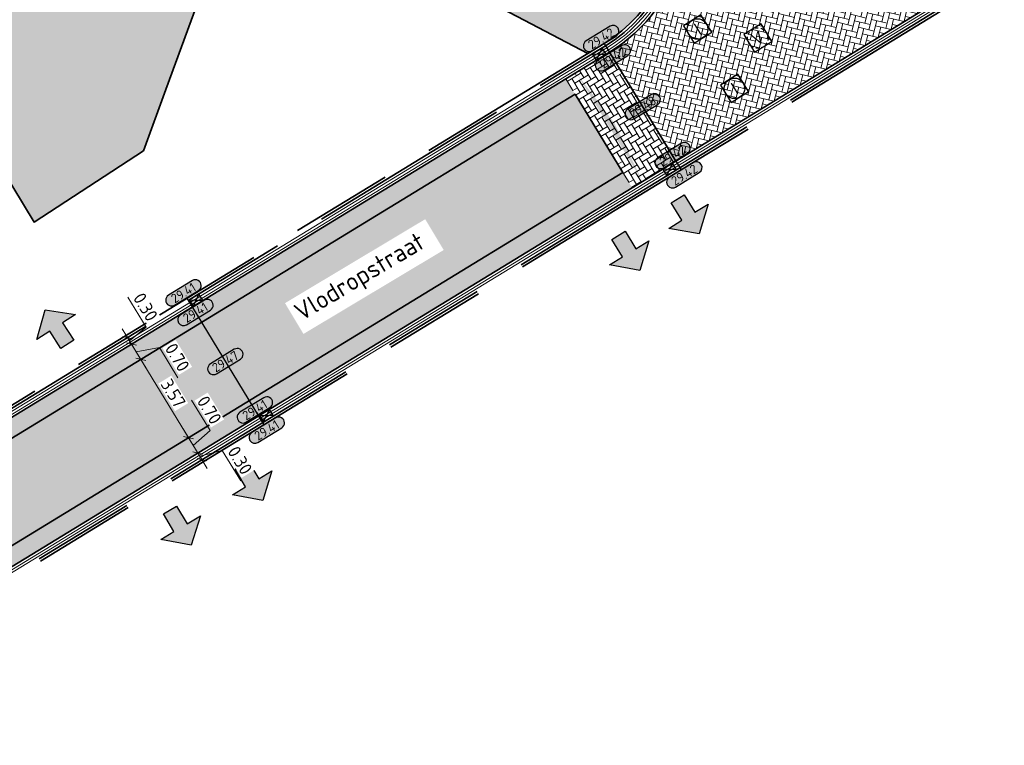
# Model space of a CAD drawing. Header units: metres. Extents: x 199937 to 201628, y 374508 to 375260.
# Tile 93 of 183: x 201278 to 201317, y 374829 to 374857. Entities that reach past the tile are written whole.
import ezdxf
from ezdxf.enums import TextEntityAlignment as Align

# ---------------------------------------------------------------- set-up
doc = ezdxf.new("R2010")
doc.units = ezdxf.units.M
doc.set_wipeout_variables(frame=1)
doc.linetypes.add('HIDDENX2', pattern=[0.75, 0.5, -0.25])
doc.linetypes.add('VH-OPSLUITBAND_100X200', pattern=[16, 8, -2, 4, -2])
doc.layers.add('000___INRIT-PIJL', color=252, linetype='Continuous')
for name, color, linetype, lineweight in [('B-WE-RI-VWA_RIOOLPUT_VALPUT-S', 20, 'Continuous', 25), ('N-WE-GR-BEPLANTING_CULTUUR-A', 92, 'Continuous', 0), ('N-WE-GR-GROENSTROOK-G', 90, 'Continuous', 35), ('N-WE-OG-HOOGTELIJN-G', 7, 'Continuous', 25), ('N-WE-RI-ITR_RIOOLPUT-S', 84, 'Continuous', 25), ('N-WE-RI-KOLK-S', 7, 'Continuous', 25), ('N-WE-VH-DWARSHELLING-S', 7, 'Continuous', 25), ('N-WE-VH-GOOT-G', 170, 'Continuous', 35), ('N-WE-VH-KANTOPSLUITING_OPSLUITBAND_100X200-G', 150, 'VH-OPSLUITBAND_100X200', 35), ('N-WE-VH-KANTVERHARDING_STREKLAAG-G', 60, 'Continuous', 18), ('N-WE-VH-VERHARDING_BETONSTRAATSTEEN-G', 252, 'Continuous', 35), ('X-XX-AL-HOOGTELABEL-S', 7, 'Continuous', 25), ('X-XX-AL-M-200', 7, 'Continuous', 18), ('X-XX-AL-T35', 50, 'Continuous', 35)]:
    doc.layers.add(name, color=color, linetype=linetype, lineweight=lineweight)
doc.layers.add('N-WE-VH-VERHARDING_BETONSTRAATSTEEN_HEIDE-A', color=7, linetype='Continuous', lineweight=0, true_color=0x986657)
doc.layers.add('N-WE-VH-VERHARDING_BETONSTRAATSTEEN_ROOD-A', color=7, linetype='Continuous', lineweight=0, true_color=0xa92c0a)
doc.styles.add('NLCS-ISO', font='NLCS-ISO.ttf')
doc.styles.add('NLCS-ISO-ANNOTATIEF-T18', font='NLCS-ISO.ttf', dxfattribs={"height": 1.8})
doc.styles.add('NLCS-ISO-M200-T25', font='NLCS-ISO.ttf', dxfattribs={"height": 0.5})
doc.styles.add('NLCS-ISO-M200-T35', font='NLCS-ISO.ttf', dxfattribs={"height": 0.7000000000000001})
doc.dimstyles.new('NLCS-M200-T25-SCHRAP_L2_H1', dxfattribs={"dimscale": 0.2, "dimtxt": 2.5, "dimasz": 1.4, "dimexe": 2, "dimexo": 2, "dimgap": 0.7, "dimtad": 1, "dimzin": 0, "dimdsep": 46, "dimtxsty": 'NLCS-ISO-M200-T25', "dimblk": 'OBLIQUE', "dimcen": 0, "dimdle": 2, "dimclrd": 256, "dimclre": 256, "dimclrt": 256, "dimadec": 1, "dimazin": 0, "dimtfac": 1, "dimtdec": 3, "dimtofl": 0, "dimtmove": 0, "dimatfit": 3, "dimldrblk": 'OBLIQUE', "dimfxl": 2, "dimfxlon": 1, "dimtfillclr": 256, "dimtolj": 1, "dimtzin": 0, "dimlwd": -1, "dimlwe": -1, "dimarcsym": 0})
pattern_1 = [(121.40454236, (0, 0), (-0.2886632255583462, 0.06981075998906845), [0.6299999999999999, -0.21]), (31.40454236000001, (-0.3584739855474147, -0.2188524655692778), (-0.2886632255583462, 0.0698107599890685), [0.63, -0.21])]

# ---------------------------------------------------------------- blocks, each defined once
blk = doc.blocks.new('inrit')
h = blk.add_hatch(color=256)
h.dxf.hatch_style = 1
h.paths.add_polyline_path([(0.3000000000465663, 1), (-0.300000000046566, 1), (-0.3000000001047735, 1.799999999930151), (-0.900000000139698, 1.799999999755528), (-2.328301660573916e-10, 2.599999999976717), (0.9000000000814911, 1.799999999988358), (0.2999999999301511, 1.799999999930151)])
at = {"color": 3, "flags": 128}
blk.add_lwpolyline([(0.3000000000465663, 1), (-0.300000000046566, 1), (-0.3000000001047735, 1.799999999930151), (-0.900000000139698, 1.799999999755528), (-2.328301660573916e-10, 2.599999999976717), (0.9000000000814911, 1.799999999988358), (0.2999999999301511, 1.799999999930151), (0.3000000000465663, 1)], dxfattribs=at)
blk = doc.blocks.new('*U283')
h = blk.add_hatch(color=253)
h.dxf.hatch_style = 1
edge = h.paths.add_edge_path()
edge.add_line((2.726055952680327, 1.132202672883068), (-2.726055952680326, 1.132202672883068))
edge.add_arc((-2.726055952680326, 0), 1.132202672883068, 90, 270)
edge.add_line((-2.726055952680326, -1.132202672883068), (2.726055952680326, -1.132202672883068))
edge.add_arc((2.726055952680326, 3.697785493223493e-32), 1.132202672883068, 270, 450)
blk.add_lwpolyline([(2.726055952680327, 1.132202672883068), (-2.726055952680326, 1.132202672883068, 0.9999999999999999), (-2.726055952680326, -1.132202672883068), (2.726055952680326, -1.132202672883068, 0.9999999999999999)], format="xyb", close=True)
at = {"style": 'NLCS-ISO-ANNOTATIEF-T18'}
blk.add_attdef('HGT', text='', height=1.8, dxfattribs=at).set_placement((-0.002853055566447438, -0.0004570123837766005), align=Align.MIDDLE_CENTER)
blk = doc.blocks.new('SRI-PUT_INSPECTIE-SO')
at = {"lineweight": -3, "flags": 128}
blk.add_lwpolyline([(-1.999999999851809, -2.000000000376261), (2.000000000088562, -2.000000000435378), (2.000000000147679, 1.999999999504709), (-2.00000000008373, 1.999999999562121)], close=True, dxfattribs=at)
at = {"lineweight": -3, "ltscale": 1.5}
blk.add_circle((0, -7.105427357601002e-14), 1.999999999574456, dxfattribs=at)
at = {"ltscale": 0.1, "style": 'NLCS-ISO'}
blk.add_text('I', height=2.5, dxfattribs=at).set_placement((-0.002795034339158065, -0.007140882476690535), align=Align.MIDDLE_CENTER)
blk = doc.blocks.new('SRI-PUT_VALPUT-SO')
at = {"lineweight": -3, "flags": 128}
blk.add_lwpolyline([(-1.999999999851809, -2.00000000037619), (2.000000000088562, -2.000000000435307), (2.000000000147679, 1.99999999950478), (-2.00000000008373, 1.999999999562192)], close=True, dxfattribs=at)
at = {"linetype": 'HIDDENX2', "lineweight": -3, "ltscale": 0.25}
blk.add_circle((0, 0), 1.999999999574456, dxfattribs=at)
at = {"ltscale": 0.1, "style": 'NLCS-ISO'}
blk.add_text('V', height=2.5, dxfattribs=at).set_placement((-0.002795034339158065, -0.007140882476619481), align=Align.MIDDLE_CENTER)
blk = doc.blocks.new('*U408')
blk.add_solid([(0, 0), (2.485991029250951, 0.25), (4.971982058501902, 0)])
blk = doc.blocks.new('N-SRI-KOLK_STRAAT_450X300-SO')
h = blk.add_hatch(color=256)
h.dxf.hatch_style = 1
h.paths.add_polyline_path([(-7.127631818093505e-14, 0.7499999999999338), (-1.125000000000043, 1.49999999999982), (-1.125000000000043, 4.75175454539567e-14)])
h.paths.add_polyline_path([(1.1249999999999, 4.75175454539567e-14), (1.1249999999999, 1.49999999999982), (-7.122080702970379e-14, 0.7499999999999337)])
for p, q in [((-1.125000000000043, 4.75175454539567e-14), (1.1249999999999, 1.49999999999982)), ((1.1249999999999, 4.75175454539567e-14), (-1.125000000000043, 1.49999999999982))]:
    blk.add_line(p, q)
at = {"flags": 128}
blk.add_lwpolyline([(-1.125000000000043, 4.75175454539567e-14), (1.1249999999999, 4.75175454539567e-14), (1.1249999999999, 1.49999999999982), (-1.125000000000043, 1.49999999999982)], close=True, dxfattribs=at)
blk = doc.blocks.new('_Oblique')
at = {"color": 0, "linetype": 'ByBlock', "lineweight": -2}
blk.add_line((-0.5, -0.5), (0.5, 0.5), dxfattribs=at)
blk = doc.blocks.new('*D772')
at = {"layer": 'Defpoints', "color": 0, "transparency": 16777216}
for p in [(201283.1959589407, 374843.5721013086), (201285.0572377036, 374840.5233807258), (201285.0572377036, 374840.5233807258)]:
    blk.add_point(p, dxfattribs=at)
at = {"layer": 'X-XX-AL-M-200', "transparency": 16777216}
for p, q in [((201282.9875280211, 374843.9135051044), (201285.2656686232, 374840.18197693)), ((201283.1959589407, 374843.5721013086), (201283.5373627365, 374843.7805322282)), ((201285.0572377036, 374840.5233807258), (201285.3986414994, 374840.7318116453))]:
    blk.add_line(p, q, dxfattribs=at)
at = {"layer": 'X-XX-AL-M-200', "transparency": 16777216, "xscale": 0.28, "yscale": 0.28, "zscale": 0.28}
for p, rotation in [((201283.1959589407, 374843.5721013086), 121.4045423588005), ((201285.0572377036, 374840.5233807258), 301.4045423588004)]:
    blk.add_blockref('_Oblique', p, dxfattribs=dict(at, rotation=rotation))
at = {"layer": 'X-XX-AL-M-200', "transparency": 16777216, "insert": (201284.4594670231, 374842.2509611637), "char_height": 0.5, "attachment_point": 5, "rotation": 301.4045423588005, "style": 'NLCS-ISO-M200-T25', "bg_fill": 3, "box_fill_scale": 1.1, "bg_fill_color": 256, "bg_fill_true_color": 13158600, "bg_fill_transparency": 0}
blk.add_mtext('\\A1;3.57', dxfattribs=at)
blk = doc.blocks.new('*D773')
at = {"layer": 'Defpoints', "color": 0, "transparency": 16777216}
for p in [(201282.8312048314, 374844.1695579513), (201282.8312048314, 374844.1695579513), (201283.1959589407, 374843.5721013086)]:
    blk.add_point(p, dxfattribs=at)
at = {"layer": 'X-XX-AL-M-200', "transparency": 16777216}
for p, q in [((201283.4043898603, 374843.2306975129), (201282.6227739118, 374844.510961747)), ((201282.8312048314, 374844.1695579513), (201283.1726086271, 374844.3779888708)), ((201283.013581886, 374843.8708296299), (201283.9256840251, 374844.039393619)), ((201283.9256840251, 374844.039393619), (201284.6447706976, 374842.8615505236)), ((201283.1959589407, 374843.5721013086), (201283.5373627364, 374843.7805322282))]:
    blk.add_line(p, q, dxfattribs=at)
at = {"layer": 'X-XX-AL-M-200', "transparency": 16777216, "xscale": 0.28, "yscale": 0.28, "zscale": 0.28}
for p, rotation in [((201282.8312048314, 374844.1695579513), 121.4045423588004), ((201283.1959589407, 374843.5721013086), 301.4045423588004)]:
    blk.add_blockref('_Oblique', p, dxfattribs=dict(at, rotation=rotation))
at = {"layer": 'X-XX-AL-M-200', "transparency": 16777216, "insert": (201284.6180960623, 374843.6536922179), "char_height": 0.5, "attachment_point": 5, "rotation": 301.4045423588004, "style": 'NLCS-ISO-M200-T25', "bg_fill": 3, "box_fill_scale": 1.1, "bg_fill_color": 256, "bg_fill_true_color": 13158600, "bg_fill_transparency": 0}
blk.add_mtext('\\A1;0.70', dxfattribs=at)
blk = doc.blocks.new('*D774')
at = {"layer": 'Defpoints', "color": 0, "transparency": 16777216}
for p in [(201282.5575732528, 374844.3539926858), (201282.6748816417, 374844.425610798), (201282.8312048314, 374844.1695579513)]:
    blk.add_point(p, dxfattribs=at)
at = {"layer": 'X-XX-AL-M-200', "transparency": 16777216}
for p, q in [((201283.4065737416, 374844.8254518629), (201282.6874870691, 374846.0032949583)), ((201283.0396357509, 374843.8281541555), (201282.4664507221, 374844.7670145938)), ((201282.7530432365, 374844.2975843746), (201283.4065737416, 374844.8254518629)), ((201282.6748816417, 374844.425610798), (201283.0162854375, 374844.6340417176)), ((201282.8312048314, 374844.1695579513), (201283.1726086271, 374844.3779888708))]:
    blk.add_line(p, q, dxfattribs=at)
at = {"layer": 'X-XX-AL-M-200', "transparency": 16777216, "xscale": 0.28, "yscale": 0.28, "zscale": 0.28}
for p, rotation in [((201282.6748816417, 374844.425610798), 121.4045423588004), ((201282.8312048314, 374844.1695579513), 301.4045423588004)]:
    blk.add_blockref('_Oblique', p, dxfattribs=dict(at, rotation=rotation))
at = {"layer": 'X-XX-AL-M-200', "transparency": 16777216, "insert": (201283.3798991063, 374845.6175935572), "char_height": 0.5, "attachment_point": 5, "rotation": 301.4045423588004, "style": 'NLCS-ISO-M200-T25', "bg_fill": 3, "box_fill_scale": 1.1, "bg_fill_color": 256, "bg_fill_true_color": 13158600, "bg_fill_transparency": 0}
blk.add_mtext('\\A1;0.30', dxfattribs=at)
blk = doc.blocks.new('*D775')
at = {"layer": 'Defpoints', "color": 0, "transparency": 16777216}
for p in [(201285.0572377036, 374840.5233807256), (201285.366064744, 374839.8917799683), (201285.4219918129, 374839.9259240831)]:
    blk.add_point(p, dxfattribs=at)
at = {"layer": 'X-XX-AL-M-200', "transparency": 16777216}
for p, q in [((201285.8937198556, 374840.8097021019), (201285.174633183, 374841.9875451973)), ((201284.8488067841, 374840.8647845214), (201285.6304227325, 374839.5845202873)), ((201285.0572377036, 374840.5233807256), (201285.3986414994, 374840.7318116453)), ((201285.2396147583, 374840.2246524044), (201285.8937198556, 374840.8097021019)), ((201285.4219918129, 374839.9259240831), (201285.7633956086, 374840.1343550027))]:
    blk.add_line(p, q, dxfattribs=at)
at = {"layer": 'X-XX-AL-M-200', "transparency": 16777216, "xscale": 0.28, "yscale": 0.28, "zscale": 0.28, "rotation": 301.4045423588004}
blk.add_blockref('_Oblique', (201285.4219918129, 374839.9259240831), dxfattribs=at)
at = {"layer": 'X-XX-AL-M-200', "transparency": 16777216, "insert": (201285.8670452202, 374841.6018437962), "char_height": 0.5, "attachment_point": 5, "rotation": 301.4045423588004, "style": 'NLCS-ISO-M200-T25', "bg_fill": 3, "box_fill_scale": 1.1, "bg_fill_color": 256, "bg_fill_true_color": 13158600, "bg_fill_transparency": 0}
blk.add_mtext('\\A1;0.70', dxfattribs=at)
at = {"layer": 'X-XX-AL-M-200', "transparency": 16777216, "xscale": 0.28, "yscale": 0.28, "zscale": 0.28, "rotation": 121.4045423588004}
blk.add_blockref('_Oblique', (201285.0572377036, 374840.5233807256), dxfattribs=at)
blk = doc.blocks.new('*D776')
at = {"layer": 'Defpoints', "color": 0, "transparency": 16777216}
for p in [(201285.366064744, 374839.8917799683), (201285.5223879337, 374839.6357271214), (201285.5783150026, 374839.6698712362)]:
    blk.add_point(p, dxfattribs=at)
at = {"layer": 'X-XX-AL-M-200', "transparency": 16777216}
for p, q in [((201285.2135608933, 374840.2673278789), (201285.7867459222, 374839.3284674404)), ((201285.4219918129, 374839.9259240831), (201285.7633956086, 374840.1343550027)), ((201285.5001534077, 374839.7978976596), (201286.3686095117, 374840.0258186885)), ((201285.5783150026, 374839.6698712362), (201285.9197187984, 374839.8783021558)), ((201286.3686095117, 374840.0258186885), (201287.0876961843, 374838.8479755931))]:
    blk.add_line(p, q, dxfattribs=at)
at = {"layer": 'X-XX-AL-M-200', "transparency": 16777216, "xscale": 0.28, "yscale": 0.28, "zscale": 0.28}
for p, rotation in [((201285.4219918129, 374839.9259240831), 121.4045423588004), ((201285.5783150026, 374839.6698712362), 301.4045423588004)]:
    blk.add_blockref('_Oblique', p, dxfattribs=dict(at, rotation=rotation))
at = {"layer": 'X-XX-AL-M-200', "transparency": 16777216, "insert": (201287.061021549, 374839.6401172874), "char_height": 0.5, "attachment_point": 5, "rotation": 301.4045423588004, "style": 'NLCS-ISO-M200-T25', "bg_fill": 3, "box_fill_scale": 1.1, "bg_fill_color": 256, "bg_fill_true_color": 13158600, "bg_fill_transparency": 0}
blk.add_mtext('\\A1;0.30', dxfattribs=at)

msp = doc.modelspace()

# ---------------------------------------------------------------- hatches: boundary and pattern name
at = {"layer": 'N-WE-GR-BEPLANTING_CULTUUR-A'}
h = msp.add_hatch(dxfattribs=at)
h.set_pattern_fill('AGR-BEPLANTING_SOORT_01-SO', color=256, scale=0.2, pattern_type=2)
h.set_pattern_definition([(59.99999999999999, (0, 0), (-0.1154700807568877, 0.1999999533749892), [0.0577352, -0.1732052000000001]), (120, (0, 0), (-0.2309400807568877, -4.662501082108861e-08), [0.0577352, -0.1732052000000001]), (270, (0, 0), (0.11547, -0.2000000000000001), [0.05, -0.35])])
edge = h.paths.add_edge_path()
edge.add_line((201298.693296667, 374869.3822465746), (201298.9777335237, 374870.5668369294))
edge.add_line((201298.9777335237, 374870.5668369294), (201274.902110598, 374855.7492131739))
edge.add_line((201274.902110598, 374855.7492131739), (201279.0362602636, 374848.9254358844))
edge.add_line((201279.0362602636, 374848.9254358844), (201283.294299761, 374851.7049426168))
edge.add_line((201283.294299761, 374851.7049426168), (201285.7657540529, 374858.4633730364))
edge.add_line((201285.7657540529, 374858.4633730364), (201290.8724429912, 374861.2853028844))
edge.add_line((201290.8724429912, 374861.2853028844), (201295.6018533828, 374860.1232281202))
edge.add_line((201295.6018533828, 374860.1232281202), (201297.0214438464, 374857.3770666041))
edge.add_line((201297.0214438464, 374857.3770666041), (201300.6171518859, 374855.4967351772))
edge.add_line((201300.6171518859, 374855.4967351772), (201301.2569089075, 374855.8873141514))
edge.add_arc((201298.1825528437, 374860.9230201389), 5.899999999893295, 301.4045423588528, 366.3291639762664)
edge.add_line((201304.0465921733, 374861.5734374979), (201303.1456429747, 374861.7897715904))
edge.add_line((201303.1456429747, 374861.7897715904), (201298.130868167, 374858.7169693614))
edge.add_line((201298.130868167, 374858.7169693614), (201293.5331589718, 374866.2203732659))
edge.add_line((201293.5331589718, 374866.2203732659), (201298.693296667, 374869.3822465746))
at = {"layer": 'N-WE-VH-VERHARDING_BETONSTRAATSTEEN_HEIDE-A', "true_color": 0x986657}
h = msp.add_hatch(dxfattribs=at)
h.set_pattern_fill('AVH-HEI_BSS_KEIFRMT_KEPER-SO', color=25, scale=2, angle=121.40454236, pattern_type=2)
h.set_pattern_definition(pattern_1)
h.paths.add_polyline_path([(201301.465339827, 374855.5459103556), (201299.7583208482, 374854.5037557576), (201302.3491078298, 374850.2601218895), (201304.0561268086, 374851.3022764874)])
h = msp.add_hatch(dxfattribs=at)
h.set_pattern_fill('AVH-HEI_BSS_KEIFRMT_KEPER-SO', color=25, scale=2, angle=121.40454236, pattern_type=2)
h.set_pattern_definition(pattern_1)
h.paths.add_polyline_path([(201300.1230749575, 374853.9062991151), (201299.7583208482, 374854.5037557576), (201268.6053371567, 374835.4845031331), (201268.970091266, 374834.8870464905)])
h = msp.add_hatch(dxfattribs=at)
h.set_pattern_fill('AVH-HEI_BSS_KEIFRMT_KEPER-SO', color=25, scale=2, angle=121.40454236, pattern_type=2)
h.set_pattern_definition(pattern_1)
h.paths.add_polyline_path([(201302.3491078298, 374850.2601218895), (201301.9843537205, 374850.8575785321), (201270.8313700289, 374831.8383259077), (201271.1961241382, 374831.240869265)])
at = {"layer": 'N-WE-VH-VERHARDING_BETONSTRAATSTEEN_ROOD-A'}
h = msp.add_hatch(dxfattribs=at)
h.set_pattern_fill('AVH-ROO_BSS_KEIFRMT_KEPER-SO', color=36, scale=2, angle=76.45981270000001, pattern_type=2)
h.set_pattern_definition([(76.45981270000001, (0, 0), (-0.1549965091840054, 0.2533299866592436), [0.63, -0.21]), (346.4598127, (-0.4083264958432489, 0.09833347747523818), (-0.1549965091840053, 0.2533299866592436), [0.63, -0.21])])
edge = h.paths.add_edge_path()
edge.add_line((201315.1316788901, 374858.0854970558), (201312.5321245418, 374862.3342706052))
edge.add_arc((201310.2879528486, 374866.0021982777), 4.299999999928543, 211.4978758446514, 301.45981269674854, ccw=False)
edge.add_line((201306.6215168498, 374863.7555903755), (201305.5797899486, 374865.4556756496))
edge.add_line((201305.5797899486, 374865.4556756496), (201303.5543079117, 374864.2145619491))
edge.add_arc((201298.1825528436, 374860.9230201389), 6.300000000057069, -58.59545764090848, 31.49787584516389, ccw=False)
edge.add_line((201301.4653398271, 374855.5459103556), (201304.0561268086, 374851.3022764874))
edge.add_line((201304.0561268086, 374851.3022764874), (201315.1316788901, 374858.0854970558))
h = msp.add_hatch(dxfattribs=at)
h.set_pattern_fill('AVH-ROO_BSS_KEIFRMT_KEPER-SO', color=36, scale=2, angle=76.40454236, pattern_type=2)
h.set_pattern_definition([(76.40454236, (201270.8313700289, 374831.8383259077), (-0.1547520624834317, 0.2534793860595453), [0.6299999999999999, -0.21]), (346.40454236, (201270.4231385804, 374831.9370532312), (-0.1547520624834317, 0.2534793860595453), [0.63, -0.21])])
h.paths.add_polyline_path([(201301.9843537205, 374850.8575785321), (201300.1230749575, 374853.9062991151), (201268.970091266, 374834.8870464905), (201270.8313700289, 374831.8383259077)])

# ---------------------------------------------------------------- linework, layer by layer
at = {"layer": 'N-WE-GR-GROENSTROOK-G'}
msp.add_lwpolyline([(201300.617151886, 374855.4967351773), (201297.0214438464, 374857.3770666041), (201295.6018533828, 374860.1232281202), (201290.8724429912, 374861.2853028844), (201285.7657540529, 374858.4633730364), (201284.1683950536, 374854.0952406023), (201283.294299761, 374851.7049426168), (201279.0362602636, 374848.9254358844), (201274.902110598, 374855.7492131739), (201298.9777335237, 374870.5668369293), (201298.693296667, 374869.3822465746), (201293.5331589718, 374866.220373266), (201298.130868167, 374858.7169693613), (201303.1456429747, 374861.7897715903), (201304.0465921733, 374861.5734374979, -0.2911166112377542), (201301.2569089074, 374855.8873141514)], format="xyb", close=True, dxfattribs=at)
at = {"layer": 'N-WE-OG-HOOGTELIJN-G'}
for points in [[(201301.2569089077, 374855.8873141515), (201304.2645577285, 374850.9608726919)], [(201284.9877101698, 374845.9547823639), (201287.9953589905, 374841.0283409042)]]:
    msp.add_lwpolyline(points, dxfattribs=at)
at = {"layer": 'N-WE-VH-GOOT-G'}
for points in [[(201279.4654290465, 374903.5273109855), (201276.406011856, 374908.5202415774, 0.1877469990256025), (201272.7674762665, 374911.2855925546), (201259.3802154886, 374915.1164447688, 0.2094161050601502), (201254.3700697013, 374914.440235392), (201197.641662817, 374879.891685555, 0.3496658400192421), (201194.9418536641, 374872.5188592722), (201203.5700273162, 374846.6330093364, 0.08300686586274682), (201211.3376270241, 374831.9775358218, 0.01048548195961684), (201222.5837637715, 374817.8977237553, 0.3384533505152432), (201230.0464565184, 374816.2042217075), (201252.5838921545, 374826.5281762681, 0.0296485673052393), (201263.0765490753, 374832.109114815), (201301.465339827, 374855.5459103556, 0.4146907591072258), (201303.5543079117, 374864.2145619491), (201279.9878960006, 374902.6746514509)], [(201304.0561268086, 374851.3022764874), (201269.4891051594, 374830.1987146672, 0.386862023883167), (201266.3542332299, 374819.4757423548), (201286.8574434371, 374777.4431233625, 0.4537125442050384), (201296.0079422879, 374774.9589722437), (201312.9819750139, 374786.2451868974)]]:
    msp.add_lwpolyline(points, format="xyb", dxfattribs=at)
msp.add_lwpolyline([(201304.0561268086, 374851.3022764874), (201315.1316788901, 374858.0854970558)], dxfattribs=at)
at = {"layer": 'N-WE-VH-KANTOPSLUITING_OPSLUITBAND_100X200-G'}
for points in [[(201259.6940659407, 374914.714593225), (201259.2976812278, 374914.8280213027, 0.2094161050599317), (201254.5261138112, 374914.1840123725), (201197.7977069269, 374879.6354625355, 0.3496658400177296), (201195.2264601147, 374872.6137232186), (201203.8546337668, 374846.7278732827, 0.08300686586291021), (201211.5759058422, 374832.1598081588, 0.01048548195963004), (201222.8141907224, 374818.0898263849, 0.3384533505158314), (201229.921517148, 374816.4769672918), (201252.4589527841, 374826.8009218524, 0.02964856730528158), (201262.9202258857, 374832.3651676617), (201301.3090166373, 374855.8019632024, 0.2991574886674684), (201304.1238061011, 374861.7605819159, 0.2991574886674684)], [(201304.0465921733, 374861.5734374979, -0.2911166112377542), (201301.2569089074, 374855.8873141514), (201262.8681181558, 374832.4505186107, -0.02964856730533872), (201252.4173063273, 374826.8918370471), (201229.8798706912, 374816.5678824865, -0.3384533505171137), (201222.890999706, 374818.1538605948, -0.01048548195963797), (201211.6553321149, 374832.2205656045, -0.08300686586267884), (201203.9495025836, 374846.7594945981), (201195.3213289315, 374872.645344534, -0.3496658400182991), (201197.8497216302, 374879.5500548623), (201254.5781285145, 374914.0986046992, -0.2094161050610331), (201259.2701698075, 374914.7318801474), (201259.4742722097, 374914.6734749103)], [(201328.7256171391, 374866.0511033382), (201315.3391798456, 374857.8607936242), (201304.8435285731, 374851.4315043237), (201269.6454283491, 374829.9426618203, 0.3868620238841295), (201266.6238650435, 374819.6072668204), (201287.1270752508, 374777.5746478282, 0.4537125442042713), (201295.841836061, 374775.2087896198), (201313.1054015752, 374786.6875176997), (201328.8999947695, 374797.1261028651)], [(201328.7778071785, 374865.9658026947), (201315.3913698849, 374857.7754929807), (201304.8957001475, 374851.3461923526), (201269.697536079, 374829.8573108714, 0.3868620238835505), (201266.7137423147, 374819.651108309), (201287.216952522, 374777.6184893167, 0.4537125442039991), (201295.7864673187, 374775.2920620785), (201313.050148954, 374786.7708673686), (201328.8448584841, 374797.2095294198, -6.668934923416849e-05), (201328.8448807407, 374797.2095441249)]]:
    msp.add_lwpolyline(points, format="xyb", dxfattribs=at)
at = {"layer": 'N-WE-VH-KANTVERHARDING_STREKLAAG-G'}
for points in [[(201279.3801630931, 374903.4750642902), (201276.3207459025, 374908.467994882, 0.1877469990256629), (201272.7399648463, 374911.1894513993), (201259.3527040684, 374915.0203036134, 0.2094161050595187), (201254.4220844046, 374914.3548277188), (201197.6936775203, 374879.8062778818, 0.3496658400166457), (201195.036722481, 374872.5504805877), (201203.664896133, 374846.6646306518, 0.08300686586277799), (201211.4170532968, 374832.0382932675, 0.01048548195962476), (201222.6605727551, 374817.9617579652, 0.3384533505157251), (201230.0048100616, 374816.2951369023), (201252.5422456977, 374826.6190914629, 0.02964856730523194), (201263.0244413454, 374832.1944657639), (201301.4132320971, 374855.6312613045, 0.4146907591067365), (201303.4690419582, 374864.1623152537), (201279.9026300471, 374902.6224047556)], [(201279.2948971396, 374903.4228175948), (201276.2354799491, 374908.4157481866, 0.1877469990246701), (201272.712453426, 374911.0933102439), (201259.3251926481, 374914.9241624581, 0.2094161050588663), (201254.4740991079, 374914.2694200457), (201197.7456922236, 374879.7208702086, 0.3496658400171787), (201195.1315912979, 374872.5821019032), (201203.7597649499, 374846.6962519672, 0.08300686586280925), (201211.4964795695, 374832.0990507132, 0.01048548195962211), (201222.7373817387, 374818.025792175, 0.3384533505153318), (201229.9631636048, 374816.386052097), (201252.5005992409, 374826.7100066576, 0.02964856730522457), (201262.9723336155, 374832.2798167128), (201301.3611243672, 374855.7166122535, 0.4146907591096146), (201303.3837760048, 374864.1100685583), (201279.8173640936, 374902.5701580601)], [(201304.7393131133, 374851.6022062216), (201269.5412128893, 374830.1133637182, 0.386862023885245), (201266.4441105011, 374819.5195838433), (201286.9473207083, 374777.486964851, 0.4537125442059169), (201295.9525735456, 374775.0422447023), (201313.2161390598, 374786.5209727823)], [(201304.7914208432, 374851.5168552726), (201269.5933206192, 374830.0280127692, 0.3868620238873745), (201266.5339877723, 374819.5634253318), (201287.0371979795, 374777.5308063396, 0.45371254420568), (201295.8972048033, 374775.125517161), (201313.1607703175, 374786.604245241)]]:
    msp.add_lwpolyline(points, format="xyb", dxfattribs=at)
for points in [[(201304.7390578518, 374851.6020501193), (201315.2347091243, 374858.0313394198)], [(201304.7912932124, 374851.5167772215), (201315.2869444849, 374857.946066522)]]:
    msp.add_lwpolyline(points, dxfattribs=at)
at = {"layer": 'N-WE-VH-VERHARDING_BETONSTRAATSTEEN-G'}
for points in [[(201304.0561268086, 374851.3022764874), (201301.4653398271, 374855.5459103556)], [(201268.970091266, 374834.8870464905), (201300.1230749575, 374853.9062991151), (201301.9843537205, 374850.8575785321), (201270.8313700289, 374831.8383259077)]]:
    msp.add_lwpolyline(points, dxfattribs=at)

# ---------------------------------------------------------------- block references
at = {"layer": '000___INRIT-PIJL'}
for p, rotation in [((201303.5950053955, 374850.6853086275, 29.39209544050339), 211.6021053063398), ((201301.2909361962, 374849.2626060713), 211.4930178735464), ((201280.8730000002, 374843.3255414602), 32.83651965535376), ((201286.6085594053, 374840.3034671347, 29.41178829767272), 211.0966303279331), ((201283.8216251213, 374838.5621011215), 210.8276736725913)]:
    msp.add_blockref('inrit', p, dxfattribs=dict(at, rotation=rotation))
at = {"layer": 'B-WE-RI-VWA_RIOOLPUT_VALPUT-S', "xscale": 0.2, "yscale": 0.2, "zscale": 0.2, "rotation": 31.38009601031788}
msp.add_blockref('SRI-PUT_VALPUT-SO', (201307.2457859, 374856.0980205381, 29.49094487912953), dxfattribs=at)
at = {"layer": 'N-WE-RI-ITR_RIOOLPUT-S', "xscale": 0.2, "yscale": 0.2, "zscale": 0.2, "rotation": 31.89487932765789}
for p in [(201304.897247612, 374856.4511915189), (201306.3364337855, 374854.1385815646)]:
    msp.add_blockref('SRI-PUT_INSPECTIE-SO', p, dxfattribs=at)
at = {"layer": 'N-WE-RI-KOLK-S', "xscale": 0.2, "yscale": 0.2, "zscale": 0.2}
for p, rotation in [((201300.9826330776, 374855.6027023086), 211.4045423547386), ((201303.8860664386, 374850.8469627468), 31.40454236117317), ((201285.2673785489, 374846.0083597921), 211.4045423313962), ((201288.1708119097, 374841.2526202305), 31.40454235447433)]:
    msp.add_blockref('N-SRI-KOLK_STRAAT_450X300-SO', p, dxfattribs=dict(at, rotation=rotation))
at = {"layer": 'N-WE-VH-DWARSHELLING-S', "rotation": 301.4045423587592}
msp.add_blockref('*U408', (201300.1631117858, 374854.7508852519), dxfattribs=at)
at = {"layer": 'X-XX-AL-HOOGTELABEL-S', "xscale": 0.2, "yscale": 0.2, "zscale": 0.2}
for p, rotation, values in [((201301.1389158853, 374856.0805832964), 31.40454236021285, {'HGT': '29.42'}), ((201301.5992622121, 374855.3265493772), 31.40454236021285, {'HGT': '29.42'}), ((201302.7607333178, 374853.4240934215), 31.40454236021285, {'HGT': '29.48'}), ((201303.9238384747, 374851.518960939), 31.40454236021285, {'HGT': '29.42'}), ((201304.3825507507, 374850.7676035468), 31.40454236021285, {'HGT': '29.42'}), ((201284.8571564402, 374846.1686255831), 31.40454235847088, {'HGT': '29.41'}), ((201285.3240304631, 374845.4038994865), 31.40454235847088, {'HGT': '29.41'}), ((201286.4915345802, 374843.4915616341), 31.40454235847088, {'HGT': '29.47'}), ((201287.6428381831, 374841.6057597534), 31.40454235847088, {'HGT': '29.41'}), ((201288.1061554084, 374840.8169824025, 29.45277714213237), 31.40454235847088, {'HGT': '29.41'})]:
    msp.add_blockref('*U283', p, dxfattribs=dict(at, rotation=rotation)).add_auto_attribs(values)

# ---------------------------------------------------------------- next in the draw order: dimensions: what is measured, and where the dimension line sits
at = {"layer": 'X-XX-AL-M-200'}
dim = msp.add_aligned_dim(p1=(201283.1959589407, 374843.5721013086), p2=(201285.0572377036, 374840.5233807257), distance=6.066149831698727e-11, dimstyle='NLCS-M200-T25-SCHRAP_L2_H1', override={"dimtfill": 1}, dxfattribs=at)
dim.commit()
dim.dimension.update_dxf_attribs({"geometry": '*D772', "text_midpoint": (201284.4594670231, 374842.2509611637)})

# ---------------------------------------------------------------- next in the draw order: wipeouts: each hides what was drawn before it
msp.add_wipeout([(201289.53541272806, 374844.5663651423), (201295.0012861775, 374847.8376229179), (201294.28232842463, 374849.03891378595), (201288.8164549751, 374845.7676560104)]).dxf.layer = 'X-XX-AL-T35'

# ---------------------------------------------------------------- next in the draw order: texts
at = {"layer": 'X-XX-AL-T35', "style": 'NLCS-ISO-M200-T35'}
msp.add_text('Vlodropstraat', height=0.7000000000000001, rotation=30.90000000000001, dxfattribs=at).set_placement((201289.4519128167, 374845.0466543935))

# ---------------------------------------------------------------- next in the draw order: dimensions: what is measured, and where the dimension line sits
at = {"layer": 'X-XX-AL-M-200'}
for base, p1, p2, picture, middle in [((201282.8312048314, 374844.1695579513), (201283.1959589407, 374843.5721013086), (201282.8312048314, 374844.1695579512), '*D773', (201283.9986348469, 374843.9199022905)), ((201285.4219918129, 374839.9259240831), (201285.0572377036, 374840.5233807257), (201285.366064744, 374839.8917799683), '*D775', (201285.8207690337, 374840.9291934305))]:
    dim = msp.add_linear_dim(base=base, p1=p1, p2=p2, angle=121.4045423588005, dimstyle='NLCS-M200-T25-SCHRAP_L2_H1', override={"dimtmove": 1, "dimtfill": 1}, dxfattribs=at)
    dim.commit()
    dim.dimension.update_dxf_attribs({"geometry": picture, "text_midpoint": middle, "dimtype": 160})

# ---------------------------------------------------------------- next in the draw order: dimensions: what is measured, and where the dimension line sits
dim = msp.add_linear_dim(base=(201282.6748816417, 374844.425610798), p1=(201282.8312048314, 374844.1695579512), p2=(201282.5575732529, 374844.3539926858), angle=121.4045423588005, dimstyle='NLCS-M200-T25-SCHRAP_L2_H1', override={"dimtmove": 1, "dimtfill": 1}, dxfattribs=at)
dim.commit()
dim.dimension.update_dxf_attribs({"geometry": '*D774', "text_midpoint": (201283.3336229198, 374844.9449431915), "dimtype": 160})
dim = msp.add_linear_dim(base=(201285.5783150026, 374839.6698712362), p1=(201285.366064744, 374839.8917799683), p2=(201285.5223879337, 374839.6357271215), angle=121.4045423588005, dimstyle='NLCS-M200-T25-SCHRAP_L2_H1', override={"dimtmove": 1, "dimtfill": 1}, dxfattribs=at)
dim.commit()
dim.dimension.update_dxf_attribs({"geometry": '*D776', "text_midpoint": (201286.7744290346, 374840.1095475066)})

doc.saveas('drawing.dxf')
